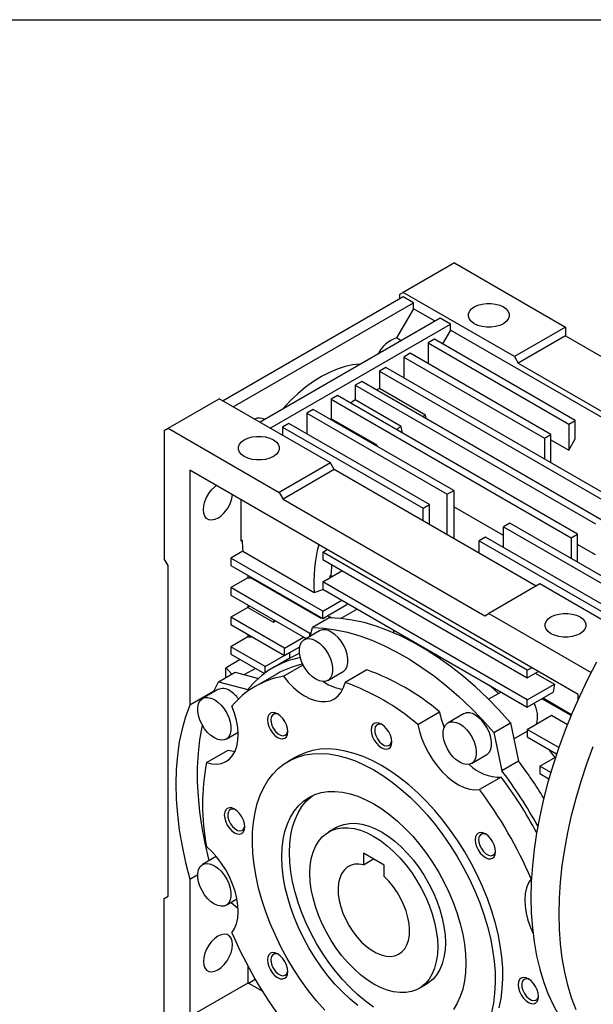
# Model space of a CAD drawing. Header units: millimetres. Extents: x 38 to 1638, y 38 to 1257.
# Tile 7 of 12: x 1046 to 1205, y 985 to 1257. Entities that reach past the tile are written whole.
import ezdxf

# ---------------------------------------------------------------- set-up
doc = ezdxf.new("R2010")
doc.units = ezdxf.units.MM
doc.header["$LTSCALE"] = 6
doc.linetypes.add('SLD-Solid', pattern=[0])
doc.layers.add('TEXT', color=140, linetype='SLD-Solid', lineweight=25)

msp = doc.modelspace()

# ---------------------------------------------------------------- linework, layer by layer
for p, q in [((1166.313, 1190.04), (1152.164, 1181.872)), ((1166.313, 1190.04), (1197.03, 1172.308)), ((1152.164, 1181.872), (1151.103, 1181.259)), ((1182.923, 1164.115), (1152.164, 1181.872)), ((1152.164, 1180.647), (1102.313, 1151.869)), ((1151.103, 1181.259), (1151.103, 1180.035)), ((1154.993, 1179.014), (1152.164, 1180.647)), ((1105.142, 1150.236), (1154.993, 1179.014)), ((1154.993, 1177.381), (1150.313, 1169.276)), ((1154.993, 1177.381), (1154.993, 1179.014)), ((1161.003, 1173.911), (1154.993, 1177.381)), ((1162.417, 1174.728), (1112.566, 1145.95)), ((1165.246, 1173.095), (1162.417, 1174.728)), ((1115.395, 1144.317), (1165.246, 1173.095)), ((1165.246, 1171.462), (1163.036, 1167.635)), ((1165.246, 1171.462), (1165.246, 1173.095)), ((1243.218, 1126.449), (1165.246, 1171.462)), ((1197.03, 1172.259), (1182.923, 1164.115)), ((1197.03, 1172.308), (1197.03, 1172.259)), ((1197.03, 1172.259), (1197.03, 1169.891)), ((1151.643, 1168.508), (1150.313, 1169.276)), ((1160.826, 1168.911), (1159.058, 1167.89)), ((1199.717, 1146.46), (1160.826, 1168.911)), ((1197.065, 1169.83), (1183.984, 1162.278)), ((1197.03, 1169.891), (1197.065, 1169.83)), ((1197.065, 1169.83), (1252.927, 1137.581)), ((1159.058, 1167.89), (1159.058, 1162.175)), ((1159.058, 1167.89), (1197.949, 1145.439)), ((1154.109, 1165.033), (1152.341, 1164.012)), ((1152.341, 1164.012), (1152.341, 1158.297)), ((1152.341, 1164.012), (1191.232, 1141.561)), ((1193, 1142.582), (1154.109, 1165.033)), ((1182.923, 1164.115), (1183.984, 1162.278)), ((1147.391, 1161.155), (1145.623, 1160.134)), ((1145.623, 1160.134), (1145.623, 1155.258)), ((1145.623, 1160.134), (1212.091, 1121.763)), ((1213.859, 1122.784), (1147.391, 1161.155)), ((1183.984, 1162.278), (1239.845, 1130.03)), ((1140.674, 1157.277), (1138.906, 1156.256)), ((1138.906, 1156.256), (1138.906, 1152.156)), ((1138.906, 1156.256), (1205.374, 1117.885)), ((1207.142, 1118.906), (1140.674, 1157.277)), ((1158.351, 1147.91), (1145.623, 1155.258)), ((1087.11, 1144.317), (1101.252, 1152.481)), ((1132.012, 1134.724), (1101.252, 1152.481)), ((1133.956, 1153.399), (1132.188, 1152.379)), ((1132.188, 1152.379), (1132.188, 1146.935)), ((1132.188, 1152.379), (1198.656, 1114.007)), ((1200.424, 1115.028), (1133.956, 1153.399)), ((1151.634, 1144.808), (1138.906, 1152.156)), ((1127.239, 1149.521), (1125.471, 1148.501)), ((1166.129, 1127.07), (1127.239, 1149.521)), ((1113.908, 1146.724), (1113.786, 1146.795)), ((1125.471, 1148.501), (1125.471, 1142.786)), ((1125.471, 1148.501), (1164.362, 1126.049)), ((1132.188, 1146.935), (1132.011, 1146.766)), ((1144.916, 1139.587), (1132.188, 1146.935)), ((1158.526, 1146.971), (1158.351, 1147.91)), ((1197.949, 1145.439), (1199.717, 1146.46)), ((1199.717, 1141.356), (1199.717, 1146.46)), ((1086.05, 1143.704), (1087.11, 1144.317)), ((1086.05, 1143.704), (1086.05, 1108.185)), ((1087.11, 1144.317), (1117.869, 1126.56)), ((1120.521, 1145.643), (1118.753, 1144.623)), ((1118.753, 1144.623), (1157.644, 1122.171)), ((1118.753, 1144.623), (1118.753, 1142.378)), ((1159.412, 1123.192), (1120.521, 1145.643)), ((1151.982, 1142.993), (1151.634, 1144.808)), ((1197.949, 1145.439), (1197.949, 1138.294)), ((1191.232, 1141.561), (1193, 1142.582)), ((1191.232, 1141.561), (1191.232, 1135.846)), ((1193, 1134.826), (1193, 1142.582)), ((1193, 1141.152), (1197.949, 1138.294)), ((1197.949, 1138.294), (1199.717, 1141.356)), ((1144.739, 1139.419), (1144.916, 1139.587)), ((1144.972, 1139.284), (1144.916, 1139.587)), ((1132.012, 1134.724), (1117.869, 1126.56)), ((1133.072, 1132.887), (1118.93, 1124.723)), ((1133.072, 1132.887), (1132.012, 1134.724)), ((1188.933, 1100.639), (1133.072, 1132.887)), ((1200.601, 1070.635), (1093.121, 1132.682)), ((1093.121, 1132.682), (1093.121, 1067.711)), ((1117.869, 1126.56), (1118.93, 1124.723)), ((1118.93, 1124.723), (1174.792, 1092.475)), ((1164.362, 1126.049), (1166.129, 1127.07)), ((1164.362, 1114.824), (1164.362, 1126.049)), ((1166.129, 1127.07), (1166.129, 1113.804)), ((1107.263, 1124.518), (1107.263, 1113.084)), ((1157.644, 1122.171), (1159.412, 1123.192)), ((1157.644, 1118.702), (1157.644, 1122.171)), ((1159.412, 1117.681), (1159.412, 1123.192)), ((1179.918, 1114.624), (1166.129, 1122.584)), ((1181.686, 1118.089), (1179.918, 1117.069)), ((1179.918, 1111.354), (1179.918, 1117.069)), ((1179.918, 1117.069), (1215.902, 1096.296)), ((1216.922, 1097.748), (1181.686, 1118.089)), ((1174.968, 1114.211), (1173.201, 1113.191)), ((1212.445, 1092.577), (1174.968, 1114.211)), ((1198.656, 1114.007), (1200.424, 1115.028)), ((1198.656, 1114.007), (1198.656, 1108.292)), ((1200.424, 1107.272), (1200.424, 1115.028)), ((1107.263, 1113.492), (1107.616, 1113.288)), ((1107.616, 1113.288), (1107.263, 1113.084)), ((1173.201, 1113.191), (1210.677, 1091.556)), ((1173.201, 1109.721), (1173.201, 1113.191)), ((1205.374, 1109.29), (1200.424, 1112.148)), ((1107.757, 1110.307), (1104.434, 1108.389)), ((1104.434, 1108.389), (1104.434, 1106.347)), ((1129.89, 1093.693), (1104.434, 1108.389)), ((1107.757, 1110.307), (1127.556, 1098.877)), ((1129.89, 1110.024), (1131.13, 1110.74)), ((1186.459, 1077.368), (1129.89, 1110.024)), ((1129.89, 1110.024), (1129.89, 1107.983)), ((1087.11, 1106.348), (1086.05, 1108.185)), ((1087.11, 1014.895), (1087.11, 1106.348)), ((1104.434, 1106.347), (1129.89, 1091.652)), ((1129.89, 1107.983), (1186.459, 1075.326)), ((1109.144, 1102.942), (1104.434, 1100.223)), ((1109.144, 1103.629), (1109.144, 1102.942)), ((1109.144, 1102.942), (1110.008, 1102.942)), ((1109.784, 1103.259), (1110.008, 1102.942)), ((1110.008, 1102.942), (1129.375, 1091.762)), ((1129.89, 1101.859), (1135.194, 1104.921)), ((1131.832, 1103.39), (1131.827, 1102.977)), ((1131.832, 1103.39), (1132.274, 1103.543)), ((1132.188, 1103.185), (1131.832, 1103.39)), ((1132.274, 1103.543), (1132.541, 1103.389)), ((1104.434, 1100.223), (1104.434, 1098.182)), ((1126.355, 1087.569), (1104.434, 1100.223)), ((1129.89, 1101.859), (1129.89, 1099.817)), ((1186.459, 1069.202), (1129.89, 1101.859)), ((1189.994, 1101.251), (1175.852, 1093.087)), ((1211.137, 1089.046), (1189.994, 1101.251)), ((1104.434, 1098.182), (1125.31, 1086.13)), ((1129.89, 1099.817), (1186.459, 1067.161)), ((1109.144, 1094.776), (1104.434, 1092.058)), ((1109.144, 1095.463), (1109.144, 1094.776)), ((1109.144, 1094.776), (1109.199, 1094.776)), ((1109.685, 1095.151), (1109.199, 1094.776)), ((1109.199, 1094.776), (1116.242, 1090.71)), ((1129.89, 1093.693), (1135.194, 1096.755)), ((1129.89, 1091.652), (1136.608, 1095.53)), ((1136.608, 1095.939), (1136.608, 1095.53)), ((1104.434, 1092.058), (1104.434, 1090.016)), ((1119.284, 1083.486), (1104.434, 1092.058)), ((1129.26, 1092.016), (1129.375, 1091.762)), ((1129.89, 1091.652), (1129.89, 1093.693)), ((1131.27, 1092.449), (1131.311, 1092.463)), ((1131.311, 1092.463), (1132.389, 1091.842)), ((1139.455, 1094.296), (1134.921, 1091.679)), ((1174.792, 1092.475), (1175.852, 1093.087)), ((1175.852, 1093.087), (1204.167, 1076.742)), ((1104.434, 1090.016), (1119.284, 1081.444)), ((1116.242, 1090.71), (1116.81, 1091.038)), ((1131.651, 1091.856), (1127.055, 1089.203)), ((1129.375, 1091.762), (1129.575, 1091.834)), ((1109.144, 1086.611), (1104.434, 1083.892)), ((1109.144, 1087.298), (1109.144, 1086.611)), ((1109.144, 1086.611), (1110.333, 1086.611)), ((1119.284, 1083.486), (1124.588, 1086.548)), ((1129.025, 1088.275), (1124.783, 1085.826)), ((1126.355, 1087.569), (1126.665, 1087.748)), ((1126.355, 1086.733), (1126.355, 1087.569)), ((1126.4, 1086.76), (1127.055, 1089.203)), ((1104.434, 1083.892), (1104.434, 1081.851)), ((1113.98, 1078.382), (1104.434, 1083.892)), ((1119.284, 1081.444), (1123.538, 1083.9)), ((1104.434, 1081.851), (1113.748, 1076.474)), ((1113.98, 1078.382), (1120.698, 1082.26)), ((1119.284, 1081.444), (1119.284, 1083.486)), ((1120.697, 1082.26), (1120.698, 1082.26)), ((1120.698, 1082.26), (1120.698, 1080.688)), ((1107.092, 1080.317), (1103.158, 1078.046)), ((1113.98, 1076.646), (1113.98, 1078.382)), ((1120.763, 1080.726), (1116.167, 1078.072)), ((1119.007, 1075.713), (1124.483, 1078.874)), ((1101.079, 1074.203), (1105.676, 1076.856)), ((1103.02, 1077.741), (1103.158, 1078.046)), ((1103.02, 1077.741), (1103.02, 1075.323)), ((1103.158, 1078.046), (1104.777, 1076.337)), ((1105.676, 1076.856), (1112.112, 1075.132)), ((1111.271, 1077.905), (1108.257, 1076.165)), ((1117.167, 1076.34), (1111.157, 1072.871)), ((1131.282, 1074.567), (1135.525, 1077.017)), ((1142.093, 1077.493), (1136.082, 1074.023)), ((1186.459, 1077.368), (1187.698, 1078.083)), ((1186.459, 1075.326), (1186.459, 1077.368)), ((1186.459, 1075.326), (1189.466, 1077.063)), ((1188.691, 1076.615), (1193.995, 1073.553)), ((1101.079, 1074.203), (1109.178, 1072.034)), ((1186.459, 1069.202), (1193.995, 1073.553)), ((1099.704, 1071.512), (1093.121, 1067.711)), ((1100.898, 1072.032), (1096.656, 1069.583)), ((1179.233, 1071.333), (1175.783, 1069.341)), ((1186.459, 1067.161), (1193.696, 1071.339)), ((1200.601, 1069.369), (1200.601, 1070.635)), ((1186.459, 1067.161), (1186.459, 1069.202)), ((1198.621, 1064.834), (1190.524, 1069.508)), ((1190.878, 1069.712), (1198.759, 1065.162)), ((1156.225, 1062.395), (1162.235, 1065.865)), ((1168.803, 1065.312), (1164.561, 1062.863)), ((1186.459, 1061.037), (1193.176, 1064.915)), ((1193.176, 1064.915), (1197.607, 1062.357)), ((1177.273, 1060.212), (1181.87, 1062.866)), ((1181.87, 1062.866), (1184.04, 1052.262)), ((1103.155, 1058.325), (1106.493, 1060.252)), ((1177.273, 1060.212), (1179.443, 1049.608)), ((1182.789, 1058.375), (1186.459, 1060.493)), ((1195.213, 1055.983), (1186.459, 1061.037)), ((1186.459, 1061.037), (1186.459, 1058.996)), ((1186.459, 1058.996), (1194.626, 1054.281)), ((1097.692, 1051.854), (1103.702, 1055.323)), ((1171.06, 1051.604), (1175.303, 1054.053)), ((1122.406, 1053.384), (1120.284, 1052.16)), ((1184.04, 1052.262), (1179.443, 1049.608)), ((1189.994, 1050.831), (1194.304, 1053.318)), ((1189.994, 1050.831), (1189.994, 1048.789)), ((1192.977, 1049.109), (1189.994, 1050.831)), ((1189.994, 1048.789), (1192.466, 1047.362)), ((1179.311, 1047.84), (1173.3, 1044.371)), ((1133.655, 1033.898), (1131.533, 1032.674)), ((1141.204, 1026.782), (1141.204, 1023.61)), ((1146.861, 1023.516), (1141.204, 1026.782)), ((1100.444, 1025.836), (1096.656, 1023.649)), ((1141.204, 1023.61), (1143.951, 1025.196)), ((1146.861, 1020.345), (1146.861, 1023.516)), ((1093.121, 1019.646), (1095.314, 1020.912)), ((1093.121, 1019.646), (1093.121, 981.622)), ((1187.543, 1019.701), (1187.662, 1019.77)), ((1086.05, 1014.283), (1087.11, 1014.895)), ((1086.05, 978.763), (1086.05, 1014.283)), ((1103.155, 1012.39), (1106.172, 1014.132)), ((1106.498, 1011.408), (1104.508, 1013.172)), ((1109.144, 995.659), (1109.144, 990.872)), ((1109.398, 990.872), (1111.219, 991.923)), ((1109.144, 990.872), (1093.121, 981.622)), ((1109.144, 990.872), (1109.398, 990.872)), ((1109.398, 990.872), (1113.147, 988.708)), ((1156.531, 989.371), (1158.653, 990.596))]:
    msp.add_line(p, q)
at = {"flags": 128}
for points in [[(1179.876, 1177.867), (1180.67, 1177.292), (1181.223, 1176.629), (1181.506, 1175.912), (1181.506, 1175.177), (1181.223, 1174.46), (1180.67, 1173.797), (1179.876, 1173.222), (1178.879, 1172.763), (1177.731, 1172.444), (1176.489, 1172.28), (1175.215, 1172.28), (1173.973, 1172.444), (1172.825, 1172.763), (1171.829, 1173.222), (1171.034, 1173.797), (1170.481, 1174.46), (1170.198, 1175.177), (1170.198, 1175.912), (1170.481, 1176.629), (1171.034, 1177.292), (1171.829, 1177.867), (1172.825, 1178.326), (1173.973, 1178.645), (1175.215, 1178.809), (1176.489, 1178.809), (1177.731, 1178.645), (1178.879, 1178.326), (1179.876, 1177.867)], [(1140.403, 1162.019), (1140.198, 1162.013), (1138.166, 1161.818), (1136.067, 1161.375), (1133.919, 1160.688), (1131.736, 1159.761), (1129.537, 1158.603), (1127.337, 1157.222), (1125.155, 1155.628), (1123.006, 1153.835), (1120.907, 1151.855), (1118.875, 1149.704), (1118.671, 1149.474)], [(1145.623, 1155.258), (1145.013, 1155.065), (1144.693, 1154.956)], [(1157.421, 1147.609), (1157.741, 1147.717), (1158.351, 1147.91)], [(1116.236, 1141.129), (1117.03, 1140.554), (1117.583, 1139.891), (1117.867, 1139.174), (1117.867, 1138.438), (1117.583, 1137.721), (1117.03, 1137.059), (1116.236, 1136.484), (1115.24, 1136.025), (1114.092, 1135.706), (1112.85, 1135.542), (1111.576, 1135.542), (1110.333, 1135.706), (1109.185, 1136.025), (1108.189, 1136.484), (1107.395, 1137.059), (1106.842, 1137.721), (1106.558, 1138.438), (1106.558, 1139.174), (1106.842, 1139.891), (1107.395, 1140.554), (1108.189, 1141.129), (1109.185, 1141.587), (1110.333, 1141.907), (1111.576, 1142.07), (1112.85, 1142.07), (1114.092, 1141.907), (1115.24, 1141.587), (1116.236, 1141.129)], [(1100.899, 1119.461), (1100.004, 1119.061), (1099.153, 1118.914), (1098.39, 1119.027), (1097.753, 1119.395), (1097.274, 1119.999), (1096.976, 1120.809), (1096.875, 1121.785), (1096.976, 1122.877), (1097.274, 1124.031), (1097.753, 1125.188), (1098.39, 1126.292), (1099.153, 1127.286), (1100.004, 1128.12), (1100.439, 1128.457)], [(1132.274, 1103.543), (1132.369, 1105.916), (1132.422, 1106.521)], [(1127.556, 1098.877), (1129.928, 1099.702), (1130.029, 1099.737)], [(1201.089, 1092.144), (1201.883, 1091.569), (1202.436, 1090.907), (1202.72, 1090.189), (1202.72, 1089.454), (1202.436, 1088.737), (1201.883, 1088.074), (1201.089, 1087.499), (1200.093, 1087.04), (1198.945, 1086.721), (1197.702, 1086.558), (1196.428, 1086.558), (1195.186, 1086.721), (1194.038, 1087.04), (1193.042, 1087.499), (1192.248, 1088.074), (1191.695, 1088.737), (1191.411, 1089.454), (1191.411, 1090.189), (1191.695, 1090.907), (1192.248, 1091.569), (1193.042, 1092.144), (1194.038, 1092.603), (1195.186, 1092.922), (1196.428, 1093.086), (1197.702, 1093.086), (1198.945, 1092.922), (1200.093, 1092.603), (1201.089, 1092.144)], [(1116.242, 1090.71), (1116.426, 1091.159), (1116.461, 1091.239)], [(1181.87, 1062.866), (1178.713, 1066.343), (1175.476, 1069.643), (1172.168, 1072.753), (1168.804, 1075.661), (1165.395, 1078.356), (1161.954, 1080.829), (1158.494, 1083.071), (1155.027, 1085.072), (1151.567, 1086.826), (1148.126, 1088.326), (1144.717, 1089.566), (1141.352, 1090.543), (1138.045, 1091.251), (1134.807, 1091.69), (1131.651, 1091.856)], [(1127.055, 1089.203), (1130.211, 1089.036), (1133.449, 1088.598), (1136.756, 1087.889), (1140.12, 1086.913), (1143.529, 1085.672), (1146.97, 1084.172), (1150.431, 1082.419), (1153.897, 1080.417), (1157.358, 1078.176), (1160.799, 1075.703), (1164.208, 1073.008), (1167.572, 1070.1), (1170.879, 1066.99), (1174.117, 1063.69), (1177.273, 1060.212)], [(1135.525, 1077.017), (1135.691, 1077.123), (1136.256, 1077.694), (1136.646, 1078.482), (1136.846, 1079.452), (1136.846, 1080.562), (1136.646, 1081.763), (1136.256, 1083.002), (1135.691, 1084.225), (1134.977, 1085.38), (1134.145, 1086.415), (1133.231, 1087.286), (1132.275, 1087.953)], [(1149.588, 1087.718), (1149.535, 1088.265), (1149.5, 1088.497)], [(1128.033, 1085.504), (1128.988, 1084.837), (1129.902, 1083.966), (1130.734, 1082.931), (1131.448, 1081.776), (1132.013, 1080.553), (1132.404, 1079.313), (1132.604, 1078.113), (1132.604, 1077.003), (1132.404, 1076.033), (1132.013, 1075.245), (1131.448, 1074.673), (1130.734, 1074.343), (1129.902, 1074.269), (1128.988, 1074.453), (1128.033, 1074.889), (1127.077, 1075.557), (1126.163, 1076.427), (1125.331, 1077.462), (1124.617, 1078.617), (1124.052, 1079.841), (1123.661, 1081.08), (1123.461, 1082.281), (1123.461, 1083.39), (1123.661, 1084.36), (1124.052, 1085.148), (1124.617, 1085.72), (1125.331, 1086.05), (1126.163, 1086.124), (1127.077, 1085.94), (1128.033, 1085.504)], [(1153.819, 1086.004), (1152.583, 1086.375), (1152.394, 1086.429)], [(1123.482, 1082.074), (1122.793, 1081.772), (1120.763, 1080.726)], [(1205.682, 1079.624), (1203.278, 1074.986), (1201.024, 1070.293), (1198.927, 1065.56), (1196.993, 1060.798), (1195.226, 1056.022), (1193.633, 1051.243), (1192.216, 1046.476), (1190.98, 1041.733), (1189.929, 1037.027), (1189.065, 1032.371), (1188.39, 1027.778), (1187.907, 1023.261), (1187.616, 1018.832), (1187.519, 1014.502)], [(1119.007, 1075.713), (1120.366, 1074.082), (1121.811, 1072.623), (1123.317, 1071.361), (1124.855, 1070.322), (1126.397, 1069.523), (1127.913, 1068.981), (1129.377, 1068.704), (1130.759, 1068.699), (1132.035, 1068.965), (1133.181, 1069.498), (1134.176, 1070.287), (1135.001, 1071.317), (1135.64, 1072.571), (1136.082, 1074.023)], [(1099.598, 1071.282), (1099.646, 1071.386), (1101.079, 1074.203)], [(1178.57, 1070.95), (1177.201, 1072.164), (1175.965, 1073.219)], [(1093.121, 1067.711), (1091.942, 1064.527), (1090.971, 1061.147), (1090.212, 1057.582), (1089.668, 1053.847), (1089.341, 1049.956), (1089.232, 1045.924), (1089.341, 1041.765), (1089.668, 1037.497), (1090.212, 1033.134), (1090.971, 1028.693), (1091.942, 1024.192), (1093.121, 1019.646)], [(1099.905, 1069.261), (1100.861, 1068.594), (1101.775, 1067.723), (1102.607, 1066.688), (1103.321, 1065.533), (1103.886, 1064.31), (1104.277, 1063.071), (1104.476, 1061.87), (1104.476, 1060.76), (1104.277, 1059.79), (1103.886, 1059.002), (1103.321, 1058.431), (1102.607, 1058.1), (1101.775, 1058.026), (1100.861, 1058.211), (1099.905, 1058.646), (1098.95, 1059.314), (1098.036, 1060.184), (1097.204, 1061.22), (1096.49, 1062.374), (1095.925, 1063.598), (1095.534, 1064.837), (1095.334, 1066.038), (1095.334, 1067.147), (1095.534, 1068.117), (1095.925, 1068.905), (1096.49, 1069.477), (1097.204, 1069.807), (1098.036, 1069.882), (1098.95, 1069.697), (1099.905, 1069.261)], [(1097.692, 1051.854), (1099.171, 1051.51), (1100.576, 1051.438), (1101.881, 1051.637), (1103.061, 1052.104), (1104.095, 1052.83), (1104.964, 1053.803), (1105.65, 1055.003), (1106.142, 1056.408), (1106.431, 1057.993), (1106.51, 1059.728), (1106.378, 1061.58), (1106.039, 1063.515), (1105.498, 1065.496), (1104.764, 1067.488)], [(1117.404, 1065.31), (1116.672, 1065.621), (1115.989, 1065.689), (1115.404, 1065.508), (1114.954, 1065.091), (1114.672, 1064.466), (1114.575, 1063.676), (1114.672, 1062.775), (1114.954, 1061.825), (1115.404, 1060.889), (1115.989, 1060.031), (1116.672, 1059.311), (1117.404, 1058.777), (1118.136, 1058.466), (1118.818, 1058.399), (1119.404, 1058.58), (1119.853, 1058.996), (1120.136, 1059.621), (1120.232, 1060.411), (1120.136, 1061.312), (1119.853, 1062.263), (1119.404, 1063.199), (1118.818, 1064.056), (1118.136, 1064.776), (1117.404, 1065.31)], [(1117.654, 1065.152), (1117.189, 1065.313), (1116.558, 1065.326), (1116.045, 1065.072), (1115.694, 1064.574), (1115.539, 1063.875), (1115.591, 1063.039), (1115.847, 1062.138), (1116.284, 1061.253), (1116.862, 1060.463), (1117.532, 1059.839), (1118.232, 1059.434), (1118.902, 1059.286), (1119.481, 1059.408), (1119.917, 1059.788), (1120.173, 1060.393), (1120.221, 1060.706)], [(1175.303, 1054.053), (1175.469, 1054.159), (1176.033, 1054.731), (1176.424, 1055.519), (1176.624, 1056.489), (1176.624, 1057.599), (1176.424, 1058.799), (1176.033, 1060.038), (1175.469, 1061.262), (1174.755, 1062.417), (1173.923, 1063.452), (1173.009, 1064.322), (1172.053, 1064.99)], [(1098.514, 1024.722), (1098.407, 1025.139), (1097.367, 1029.558), (1096.531, 1033.926), (1095.901, 1038.226), (1095.479, 1042.443), (1095.268, 1046.56), (1095.268, 1050.564), (1095.479, 1054.438), (1095.901, 1058.168), (1096.531, 1061.741), (1096.617, 1062.144)], [(1146.154, 1062.464), (1145.422, 1062.776), (1144.739, 1062.843), (1144.154, 1062.662), (1143.704, 1062.245), (1143.422, 1061.621), (1143.325, 1060.831), (1143.422, 1059.93), (1143.704, 1058.979), (1144.154, 1058.043), (1144.739, 1057.186), (1145.422, 1056.466), (1146.154, 1055.932), (1146.886, 1055.621), (1147.568, 1055.553), (1148.154, 1055.734), (1148.603, 1056.151), (1148.886, 1056.776), (1148.982, 1057.565), (1148.886, 1058.466), (1148.603, 1059.417), (1148.154, 1060.353), (1147.568, 1061.21), (1146.886, 1061.931), (1146.154, 1062.464)], [(1146.404, 1062.307), (1145.939, 1062.467), (1145.308, 1062.481), (1144.795, 1062.227), (1144.444, 1061.729), (1144.289, 1061.03), (1144.341, 1060.193), (1144.597, 1059.292), (1145.034, 1058.408), (1145.612, 1057.618), (1146.282, 1056.993), (1146.982, 1056.589), (1147.652, 1056.441), (1148.231, 1056.562), (1148.667, 1056.943), (1148.923, 1057.548), (1148.971, 1057.861)], [(1156.225, 1062.395), (1156.667, 1060.432), (1157.307, 1058.441), (1158.131, 1056.458), (1159.126, 1054.52), (1160.272, 1052.664), (1161.548, 1050.925), (1162.931, 1049.334), (1164.394, 1047.921), (1165.91, 1046.713), (1167.452, 1045.731), (1168.99, 1044.995), (1170.496, 1044.518), (1171.942, 1044.308), (1173.3, 1044.371)], [(1167.81, 1062.541), (1168.766, 1061.873), (1169.68, 1061.003), (1170.512, 1059.968), (1171.226, 1058.813), (1171.791, 1057.589), (1172.182, 1056.35), (1172.381, 1055.149), (1172.381, 1054.04), (1172.182, 1053.07), (1171.791, 1052.282), (1171.226, 1051.71), (1170.512, 1051.38), (1169.68, 1051.305), (1168.766, 1051.49), (1167.81, 1051.926), (1166.855, 1052.593), (1165.941, 1053.464), (1165.109, 1054.499), (1164.395, 1055.654), (1163.83, 1056.877), (1163.439, 1058.117), (1163.239, 1059.317), (1163.239, 1060.427), (1163.439, 1061.397), (1163.83, 1062.185), (1164.395, 1062.757), (1165.109, 1063.087), (1165.941, 1063.161), (1166.855, 1062.977), (1167.81, 1062.541)], [(1103.702, 1055.323), (1105.181, 1054.98), (1105.617, 1054.929)], [(1130.449, 983.392), (1128.164, 985.999), (1125.971, 988.749), (1123.881, 991.626), (1121.906, 994.615), (1120.059, 997.697), (1118.348, 1000.856), (1116.785, 1004.073), (1115.378, 1007.33), (1114.135, 1010.608), (1113.063, 1013.889), (1112.168, 1017.153), (1111.456, 1020.382), (1110.931, 1023.557), (1110.595, 1026.661), (1110.451, 1029.675), (1110.499, 1032.582), (1110.739, 1035.366), (1111.17, 1038.01), (1111.789, 1040.499), (1112.593, 1042.82), (1113.577, 1044.959), (1114.735, 1046.903), (1116.061, 1048.642), (1117.548, 1050.165), (1119.186, 1051.464), (1120.966, 1052.531), (1122.879, 1053.361), (1124.912, 1053.948), (1127.055, 1054.29), (1129.296, 1054.383), (1131.621, 1054.228), (1134.017, 1053.826), (1136.47, 1053.178), (1138.967, 1052.289), (1141.492, 1051.164), (1144.032, 1049.808)], [(1146.154, 1051.033), (1143.614, 1052.388), (1141.088, 1053.514), (1138.591, 1054.403), (1136.138, 1055.05), (1133.742, 1055.453), (1131.417, 1055.608), (1129.177, 1055.514), (1127.034, 1055.173), (1125, 1054.586), (1123.087, 1053.756), (1122.406, 1053.384)], [(1194.179, 1053.246), (1193.224, 1054.569), (1192.553, 1055.478)], [(1195.298, 1010.012), (1195.395, 1014.341), (1195.685, 1018.771), (1196.168, 1023.288), (1196.843, 1027.881), (1197.707, 1032.537), (1198.758, 1037.242), (1199.994, 1041.985), (1201.411, 1046.753), (1203.005, 1051.531), (1204.771, 1056.308)], [(1144.032, 1049.808), (1146.573, 1048.231), (1149.098, 1046.44), (1151.595, 1044.447), (1154.048, 1042.262), (1156.444, 1039.898), (1158.769, 1037.369), (1161.009, 1034.688), (1163.153, 1031.873), (1165.186, 1028.937), (1167.099, 1025.9), (1168.879, 1022.777), (1170.517, 1019.586), (1172.003, 1016.347), (1173.33, 1013.077), (1174.488, 1009.795), (1175.472, 1006.521), (1176.276, 1003.272), (1176.895, 1000.068), (1177.326, 996.926), (1177.566, 993.865), (1177.614, 990.902), (1177.47, 988.055), (1177.134, 985.339), (1176.609, 982.77)], [(1178.73, 983.995), (1179.255, 986.564), (1179.591, 989.28), (1179.735, 992.127), (1179.687, 995.09), (1179.447, 998.151), (1179.016, 1001.292), (1178.397, 1004.497), (1177.593, 1007.745), (1176.609, 1011.02), (1175.451, 1014.302), (1174.125, 1017.572), (1172.638, 1020.811), (1171, 1024.001), (1169.22, 1027.124), (1167.308, 1030.162), (1165.274, 1033.097), (1163.131, 1035.913), (1160.89, 1038.593), (1158.565, 1041.122), (1156.169, 1043.486), (1153.716, 1045.671), (1151.22, 1047.665), (1148.694, 1049.455), (1146.154, 1051.033)], [(1139.612, 984.625), (1137.444, 986.432), (1135.326, 988.426), (1133.274, 990.592), (1131.304, 992.913), (1129.432, 995.372), (1127.67, 997.95), (1126.032, 1000.628), (1124.532, 1003.385), (1123.18, 1006.2), (1121.987, 1009.051), (1120.962, 1011.918), (1120.112, 1014.778), (1119.444, 1017.609), (1118.963, 1020.39), (1118.673, 1023.1), (1118.577, 1025.718), (1118.673, 1028.224), (1118.963, 1030.599), (1119.444, 1032.825), (1120.112, 1034.885), (1120.962, 1036.764), (1121.987, 1038.447), (1123.18, 1039.921), (1124.532, 1041.175), (1126.032, 1042.199), (1127.67, 1042.987), (1129.432, 1043.531), (1131.304, 1043.827), (1133.274, 1043.874), (1135.326, 1043.671), (1137.444, 1043.22), (1139.612, 1042.523), (1141.814, 1041.587), (1144.032, 1040.418)], [(1143.935, 984.244), (1141.733, 985.85), (1139.565, 987.657), (1137.447, 989.651), (1135.396, 991.816), (1133.426, 994.138), (1131.553, 996.597), (1129.791, 999.175), (1128.154, 1001.853), (1126.653, 1004.609), (1125.301, 1007.424), (1124.108, 1010.276), (1123.083, 1013.143), (1122.233, 1016.002), (1121.565, 1018.834), (1121.085, 1021.615), (1120.795, 1024.325), (1120.698, 1026.942), (1120.795, 1029.449), (1121.085, 1031.824), (1121.565, 1034.05), (1122.233, 1036.11), (1123.083, 1037.989), (1124.108, 1039.671), (1125.301, 1041.145), (1126.653, 1042.399), (1127.126, 1042.758)], [(1144.032, 1040.418), (1146.251, 1039.025), (1148.453, 1037.42), (1150.621, 1035.613), (1152.739, 1033.619), (1154.79, 1031.453), (1156.76, 1029.132), (1158.633, 1026.673), (1160.395, 1024.095), (1162.032, 1021.417), (1163.533, 1018.66), (1164.885, 1015.845), (1166.078, 1012.994), (1167.103, 1010.127), (1167.953, 1007.267), (1168.621, 1004.436), (1169.101, 1001.655), (1169.391, 998.945), (1169.488, 996.327), (1169.391, 993.821), (1169.101, 991.446), (1168.621, 989.22), (1167.953, 987.16), (1167.103, 985.281), (1166.078, 983.598)], [(1105.495, 1038.985), (1104.763, 1039.296), (1104.081, 1039.364), (1103.495, 1039.183), (1103.046, 1038.766), (1102.763, 1038.141), (1102.667, 1037.352), (1102.763, 1036.451), (1103.046, 1035.5), (1103.495, 1034.564), (1104.081, 1033.707), (1104.763, 1032.987), (1105.495, 1032.453), (1106.227, 1032.141), (1106.909, 1032.074), (1107.495, 1032.255), (1107.945, 1032.672), (1108.227, 1033.296), (1108.323, 1034.086), (1108.227, 1034.987), (1107.945, 1035.938), (1107.495, 1036.874), (1106.909, 1037.731), (1106.227, 1038.451), (1105.495, 1038.985)], [(1105.746, 1038.827), (1105.281, 1038.988), (1104.65, 1039.001), (1104.136, 1038.748), (1103.786, 1038.249), (1103.63, 1037.551), (1103.682, 1036.714), (1103.938, 1035.813), (1104.375, 1034.928), (1104.954, 1034.139), (1105.623, 1033.514), (1106.324, 1033.109), (1106.993, 1032.961), (1107.572, 1033.083), (1108.009, 1033.463), (1108.265, 1034.069), (1108.312, 1034.381)], [(1133.655, 1033.898), (1134.325, 1034.246), (1135.763, 1034.76), (1137.315, 1035.028), (1138.964, 1035.047), (1140.691, 1034.815), (1142.478, 1034.336), (1144.306, 1033.616), (1146.154, 1032.661), (1148.002, 1031.482), (1149.829, 1030.093), (1151.616, 1028.508), (1153.344, 1026.745), (1154.993, 1024.823), (1156.544, 1022.764), (1157.982, 1020.589), (1159.291, 1018.323), (1160.455, 1015.99), (1161.463, 1013.616), (1162.303, 1011.227), (1162.966, 1008.85), (1163.445, 1006.509), (1163.735, 1004.232), (1163.831, 1002.042), (1163.735, 999.964), (1163.445, 998.021), (1162.966, 996.233), (1162.303, 994.621), (1161.463, 993.203), (1160.455, 991.992), (1159.291, 991.004), (1158.653, 990.596)], [(1126.355, 1021.228), (1126.452, 1023.306), (1126.741, 1025.249), (1127.22, 1027.036), (1127.883, 1028.648), (1128.723, 1030.067), (1129.731, 1031.277), (1130.895, 1032.266), (1132.204, 1033.021), (1133.642, 1033.536), (1135.194, 1033.804), (1136.842, 1033.822), (1138.57, 1033.591), (1140.357, 1033.112), (1142.185, 1032.391), (1144.032, 1031.436), (1145.88, 1030.258), (1147.708, 1028.868), (1149.495, 1027.283), (1151.223, 1025.52), (1152.871, 1023.599), (1154.423, 1021.539), (1155.861, 1019.364), (1157.169, 1017.098), (1158.334, 1014.765), (1159.342, 1012.391), (1160.182, 1010.003), (1160.845, 1007.625), (1161.324, 1005.285), (1161.613, 1003.007), (1161.71, 1000.817), (1161.613, 998.74), (1161.324, 996.796), (1160.845, 995.009), (1160.182, 993.397), (1159.342, 991.978), (1158.334, 990.768), (1157.169, 989.779), (1155.861, 989.024), (1154.423, 988.509), (1152.871, 988.241), (1151.223, 988.223), (1149.495, 988.455), (1147.708, 988.933), (1145.88, 989.654), (1144.032, 990.609), (1142.185, 991.788), (1140.357, 993.177), (1138.57, 994.762), (1136.842, 996.525), (1135.194, 998.446), (1133.642, 1000.506), (1132.204, 1002.681), (1130.895, 1004.947), (1129.731, 1007.28), (1128.723, 1009.654), (1127.883, 1012.042), (1127.22, 1014.42), (1126.741, 1016.76), (1126.452, 1019.038), (1126.355, 1021.228)], [(1174.904, 1032.116), (1174.172, 1032.427), (1173.489, 1032.495), (1172.904, 1032.314), (1172.454, 1031.897), (1172.172, 1031.272), (1172.075, 1030.482), (1172.172, 1029.581), (1172.454, 1028.631), (1172.904, 1027.695), (1173.489, 1026.837), (1174.172, 1026.117), (1174.904, 1025.583), (1175.636, 1025.272), (1176.318, 1025.205), (1176.904, 1025.385), (1177.353, 1025.802), (1177.636, 1026.427), (1177.732, 1027.217), (1177.636, 1028.118), (1177.353, 1029.069), (1176.904, 1030.005), (1176.318, 1030.862), (1175.636, 1031.582), (1174.904, 1032.116)], [(1175.154, 1031.958), (1174.689, 1032.119), (1174.058, 1032.132), (1173.545, 1031.878), (1173.194, 1031.38), (1173.039, 1030.681), (1173.091, 1029.844), (1173.347, 1028.944), (1173.784, 1028.059), (1174.362, 1027.269), (1175.032, 1026.644), (1175.732, 1026.24), (1176.402, 1026.092), (1176.981, 1026.214), (1177.417, 1026.594), (1177.673, 1027.199), (1177.721, 1027.512)], [(1104.764, 1004.793), (1105.498, 1005.939), (1106.039, 1007.295), (1106.378, 1008.838), (1106.51, 1010.539), (1106.431, 1012.364), (1106.142, 1014.282), (1105.65, 1016.256), (1104.964, 1018.249), (1104.095, 1020.224), (1103.061, 1022.144), (1101.881, 1023.974), (1100.576, 1025.68), (1099.171, 1027.229), (1097.692, 1028.594)], [(1099.905, 1023.327), (1100.861, 1022.66), (1101.775, 1021.789), (1102.607, 1020.754), (1103.321, 1019.599), (1103.886, 1018.376), (1104.277, 1017.136), (1104.476, 1015.936), (1104.476, 1014.826), (1104.277, 1013.856), (1103.886, 1013.068), (1103.321, 1012.497), (1102.607, 1012.166), (1101.775, 1012.092), (1100.861, 1012.277), (1099.905, 1012.712), (1098.95, 1013.38), (1098.036, 1014.25), (1097.204, 1015.286), (1096.49, 1016.44), (1095.925, 1017.664), (1095.534, 1018.903), (1095.334, 1020.104), (1095.334, 1021.213), (1095.534, 1022.183), (1095.925, 1022.971), (1096.49, 1023.543), (1097.204, 1023.873), (1098.036, 1023.948), (1098.95, 1023.763), (1099.905, 1023.327)], [(1141.204, 1023.61), (1139.916, 1023.795), (1138.707, 1023.733), (1137.601, 1023.426), (1136.62, 1022.879), (1135.782, 1022.103), (1135.103, 1021.112), (1134.596, 1019.927), (1134.272, 1018.57), (1134.137, 1017.067), (1134.193, 1015.447), (1134.439, 1013.741), (1134.87, 1011.983), (1135.478, 1010.207), (1136.252, 1008.446), (1137.176, 1006.735), (1138.232, 1005.107), (1139.401, 1003.593), (1140.658, 1002.223), (1141.982, 1001.023), (1143.344, 1000.016), (1144.72, 999.221), (1146.083, 998.655), (1147.406, 998.328), (1148.664, 998.246), (1149.833, 998.41), (1150.889, 998.819), (1151.813, 999.463), (1152.587, 1000.331), (1153.195, 1001.405), (1153.626, 1002.665), (1153.872, 1004.086), (1153.928, 1005.642), (1153.792, 1007.301), (1153.468, 1009.033), (1152.962, 1010.802), (1152.283, 1012.577), (1151.445, 1014.321), (1150.463, 1016.001), (1149.358, 1017.585), (1148.149, 1019.042), (1146.861, 1020.345)], [(1187.543, 1019.701), (1186.81, 1018.556), (1186.269, 1017.199), (1185.929, 1015.656), (1185.798, 1013.956), (1185.877, 1012.13), (1186.165, 1010.212), (1186.657, 1008.239), (1187.344, 1006.246), (1188.083, 1004.539)], [(1187.519, 1014.502), (1187.616, 1010.285), (1187.907, 1006.191), (1188.39, 1002.231), (1189.065, 998.417), (1189.929, 994.76), (1190.98, 991.268), (1192.216, 987.951), (1193.633, 984.82), (1195.226, 981.881), (1196.993, 979.144), (1198.927, 976.616), (1201.024, 974.303), (1203.278, 972.213), (1205.682, 970.35), (1208.23, 968.72), (1208.234, 968.718)], [(1199.994, 983.461), (1198.758, 986.777), (1197.707, 990.269), (1196.843, 993.927), (1196.168, 997.741), (1195.685, 1001.7), (1195.395, 1005.794), (1195.298, 1010.012)], [(1100.899, 994.531), (1101.794, 995.164), (1102.645, 995.998), (1103.407, 996.992), (1104.045, 998.096), (1104.524, 999.253), (1104.821, 1000.407), (1104.922, 1001.499), (1104.821, 1002.475), (1104.524, 1003.285), (1104.045, 1003.889), (1103.407, 1004.257), (1102.645, 1004.37), (1101.794, 1004.223), (1100.899, 1003.823), (1100.004, 1003.189), (1099.153, 1002.355), (1098.39, 1001.361), (1097.753, 1000.258), (1097.274, 999.1), (1096.976, 997.946), (1096.875, 996.854), (1096.976, 995.878), (1097.274, 995.068), (1097.753, 994.464), (1098.39, 994.096), (1099.153, 993.983), (1100.004, 994.13), (1100.899, 994.531)], [(1117.404, 998.911), (1116.672, 999.222), (1115.989, 999.29), (1115.404, 999.109), (1114.954, 998.692), (1114.672, 998.067), (1114.575, 997.278), (1114.672, 996.377), (1114.954, 995.426), (1115.404, 994.49), (1115.989, 993.633), (1116.672, 992.912), (1117.404, 992.379), (1118.136, 992.067), (1118.818, 992), (1119.404, 992.181), (1119.853, 992.598), (1120.136, 993.222), (1120.232, 994.012), (1120.136, 994.913), (1119.853, 995.864), (1119.404, 996.8), (1118.818, 997.657), (1118.136, 998.377), (1117.404, 998.911)], [(1117.654, 998.753), (1117.189, 998.914), (1116.558, 998.927), (1116.045, 998.674), (1115.694, 998.175), (1115.539, 997.477), (1115.591, 996.64), (1115.847, 995.739), (1116.284, 994.854), (1116.862, 994.064), (1117.532, 993.44), (1118.232, 993.035), (1118.902, 992.887), (1119.481, 993.009), (1119.917, 993.389), (1120.173, 993.994), (1120.221, 994.307)], [(1186.812, 992.042), (1186.08, 992.353), (1185.398, 992.42), (1184.812, 992.24), (1184.363, 991.823), (1184.08, 991.198), (1183.984, 990.408), (1184.08, 989.507), (1184.363, 988.556), (1184.812, 987.62), (1185.398, 986.763), (1186.08, 986.043), (1186.812, 985.509), (1187.544, 985.198), (1188.227, 985.13), (1188.812, 985.311), (1189.262, 985.728), (1189.544, 986.353), (1189.641, 987.143), (1189.544, 988.044), (1189.262, 988.994), (1188.812, 989.93), (1188.227, 990.788), (1187.544, 991.508), (1186.812, 992.042)], [(1187.063, 991.884), (1186.598, 992.045), (1185.967, 992.058), (1185.453, 991.804), (1185.103, 991.306), (1184.947, 990.607), (1185, 989.77), (1185.255, 988.87), (1185.692, 987.985), (1186.271, 987.195), (1186.94, 986.57), (1187.641, 986.166), (1188.31, 986.018), (1188.889, 986.139), (1189.326, 986.52), (1189.582, 987.125), (1189.63, 987.438)]]:
    msp.add_lwpolyline(points, dxfattribs=at)
for centre, radius, start, end in [((1153.026, 1160.989), 8.72, 108.12807, 154.29797), ((1158.251, 1120.878), 36.777, 121.73662, 124.18205), ((1112.393, 1144.037), 3.09, 63.18807, 115.65134), ((1170.979, 1113.53), 36.777, 121.73662, 124.18205), ((1096.174, 1126.857), 8.776, 302.5738, 353.63584), ((1138.464, 1113.247), 30.848, 179.92495, 185.46994), ((1166.493, 1101.92), 39.056, 164.90226, 184.4695), ((1130.375, 1085.337), 3.234, 54.01716, 114.67238), ((1128.465, 1056.75), 24.608, 101.14448, 141.60654), ((1129.174, 1055.422), 24.12, 101.43863, 119.85429), ((1123.108, 1052.167), 23.901, 99.88002, 140.13073), ((1119.863, 1015.726), 65.645, 49.79902, 70.20635), ((1136.807, 1083.442), 11.355, 233.93662, 263.21503), ((1113.853, 1012.256), 65.645, 49.79902, 70.20635), ((1229.043, 1067.692), 35.534, 170.50524, 174.10817), ((1102.248, 1069.094), 3.234, 54.01716, 114.67238), ((1099.611, 1064.267), 8.718, 36.54542, 58.63803), ((1182.038, 1064.653), 7.294, 342.91249, 29.69759), ((1185.472, 1070.091), 23.618, 190.30745, 201.34272), ((1170.153, 1062.373), 3.234, 54.01716, 114.67238), ((1162.315, 1040.224), 65.661, 169.79799, 190.20201), ((1178.817, 1059.536), 11.706, 224.29093, 272.41823), ((1086.581, 977.955), 122.554, 31.52139, 37.32356), ((1081.335, 974.849), 123.346, 28.82047, 37.30785), ((1083.054, 975.826), 120.214, 28.1157, 36.802), ((1077.014, 972.334), 120.251, 23.19778, 36.80222), ((1215.294, 1052.161), 120.251, 203.19778, 216.80222)]:
    msp.add_arc(centre, radius, start, end)
at = {"layer": 'TEXT'}
msp.add_line((38.1, 1257.3), (1638.3, 1257.3), dxfattribs=at)

doc.saveas('drawing.dxf')
